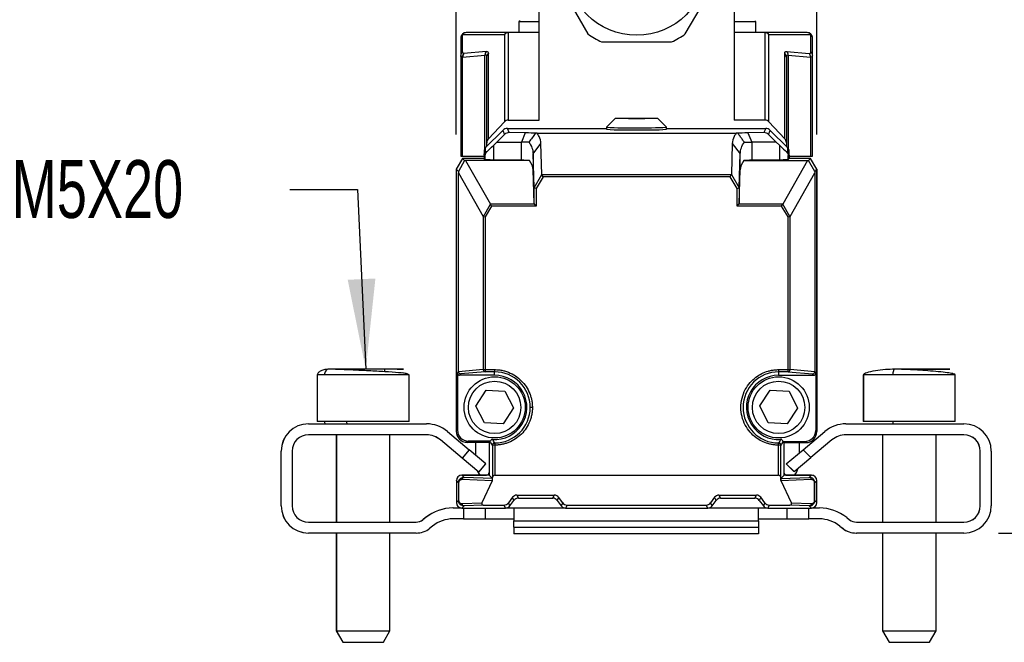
# Model space of a CAD drawing. Header units: millimetres. Extents: x 16 to 683, y 16 to 524.
# Tile 8 of 11: x 535 to 625, y 239 to 296. Entities that reach past the tile are written whole.
import ezdxf

# ---------------------------------------------------------------- set-up
doc = ezdxf.new("R2010")
doc.units = ezdxf.units.MM
doc.header["$LTSCALE"] = 2.5
doc.layers.add('DIMENSIONS', color=140, linetype='Continuous', lineweight=25)
doc.styles.add('SLDTEXTSTYLE0', font='TXT', dxfattribs={"width": 0.7})
doc.dimstyles.new('SLDDIMSTYLE2', dxfattribs={"dimtxt": 5.39502, "dimasz": 8.255, "dimexe": 0, "dimexo": 0.0625, "dimgap": 1.348755, "dimtad": 0, "dimtih": 1, "dimtoh": 1, "dimrnd": 1e-09, "dimzin": 4, "dimdsep": 46, "dimtxsty": 'SLDTEXTSTYLE0', "dimsah": 1, "dimcen": 0.09, "dimadec": 0, "dimazin": 1, "dimtfac": 1, "dimtmove": 0, "dimatfit": 0, "dimfxl": 0, "dimfrac": 2, "dimtolj": 1, "dimtzin": 12, "dimarcsym": 0})
doc.dimstyles.new('SLDDIMSTYLE3', dxfattribs={"dimtxt": 5.39502, "dimasz": 8.255, "dimexe": 0, "dimexo": 0.0625, "dimgap": 1.348755, "dimtad": 0, "dimtih": 1, "dimtoh": 1, "dimrnd": 1e-09, "dimzin": 4, "dimdsep": 46, "dimtxsty": 'SLDTEXTSTYLE0', "dimsah": 1, "dimcen": 0.09, "dimadec": 0, "dimazin": 1, "dimtfac": 1, "dimtofl": 0, "dimtmove": 0, "dimatfit": 3, "dimfxl": 0, "dimfrac": 2, "dimtolj": 1, "dimtzin": 12, "dimarcsym": 0})

# ---------------------------------------------------------------- blocks, each defined once
blk = doc.blocks.new('_D_7')
at = {"layer": 'DIMENSIONS'}
for p, q in [((594.853, 301.219), (645.39, 301.219)), ((637.452, 301.219), (637.452, 287.83)), ((629.437, 278.048), (627.625, 278.048)), ((627.625, 278.048), (627.625, 269.473)), ((645.468, 278.048), (647.28, 278.048)), ((647.28, 278.048), (647.28, 269.473)), ((627.625, 269.473), (629.437, 269.473)), ((647.28, 269.473), (645.468, 269.473)), ((637.452, 249.249), (637.452, 268.265)), ((624.819, 249.249), (645.39, 249.249))]:
    blk.add_line(p, q, dxfattribs=at)
for points in [[(637.452, 301.219), (636.182, 292.964), (638.722, 292.964)], [(637.452, 249.249), (638.722, 257.504), (636.182, 257.504)]]:
    blk.add_solid(points, dxfattribs=at)
at = {"layer": 'DIMENSIONS', "char_height": 5.2917, "attachment_point": 1, "style": 'SLDTEXTSTYLE0'}
for s, insert in [('52.0', (629.437, 286.077)), ('2.05', (629.437, 276.295))]:
    blk.add_mtext(s, dxfattribs=dict(at, insert=insert))
blk = doc.blocks.new('_D_8')
at = {"layer": 'DIMENSIONS'}
for p, q in [((598.701, 309.2), (672.081, 309.2)), ((664.144, 309.2), (664.144, 287.83)), ((656.128, 278.048), (654.316, 278.048)), ((654.316, 278.048), (654.316, 269.473)), ((672.16, 278.048), (673.971, 278.048)), ((673.971, 278.048), (673.971, 269.473)), ((654.316, 269.473), (656.128, 269.473)), ((673.971, 269.473), (672.16, 269.473)), ((664.144, 249.249), (664.144, 268.265)), ((624.819, 249.249), (672.081, 249.249))]:
    blk.add_line(p, q, dxfattribs=at)
for points in [[(664.144, 309.2), (662.874, 300.945), (665.414, 300.945)], [(664.144, 249.249), (665.414, 257.504), (662.874, 257.504)]]:
    blk.add_solid(points, dxfattribs=at)
at = {"layer": 'DIMENSIONS', "char_height": 5.2917, "attachment_point": 1, "style": 'SLDTEXTSTYLE0'}
for s, insert in [('60.0', (656.128, 286.077)), ('2.36', (656.128, 276.295))]:
    blk.add_mtext(s, dxfattribs=dict(at, insert=insert))
blk = doc.blocks.new('_D_9')
at = {"layer": 'DIMENSIONS'}
for p, q in [((575.174, 285.724), (575.174, 332.054)), ((608.179, 285.724), (608.179, 332.054)), ((575.174, 324.117), (559.299, 324.117)), ((583.404, 324.117), (581.592, 324.117)), ((581.592, 324.117), (581.592, 315.542)), ((599.436, 324.117), (601.248, 324.117)), ((601.248, 324.117), (601.248, 315.542)), ((608.179, 324.117), (624.054, 324.117)), ((581.592, 315.542), (583.404, 315.542)), ((601.248, 315.542), (599.436, 315.542))]:
    blk.add_line(p, q, dxfattribs=at)
for points in [[(575.174, 324.117), (566.919, 325.387), (566.919, 322.847)], [(608.179, 324.117), (616.434, 322.847), (616.434, 325.387)]]:
    blk.add_solid(points, dxfattribs=at)
at = {"layer": 'DIMENSIONS', "char_height": 5.2917, "attachment_point": 1, "style": 'SLDTEXTSTYLE0'}
for s, insert in [('33.0', (583.404, 332.146)), ('1.30', (583.404, 322.364))]:
    blk.add_mtext(s, dxfattribs=dict(at, insert=insert))

msp = doc.modelspace()

# ---------------------------------------------------------------- linework, layer by layer
for p, q in [((582.75, 287.049), (582.75, 301.041)), ((584.012, 300.497), (587.219, 294.941)), ((596.136, 294.941), (599.344, 300.497)), ((600.605, 301.041), (600.605, 287.049)), ((581.008, 296.144), (580.906, 296.063)), ((580.906, 296.063), (580.906, 295.069)), ((582.75, 296.063), (580.906, 296.063)), ((602.606, 296.063), (600.605, 296.063)), ((602.606, 296.063), (602.515, 296.135)), ((602.606, 295.069), (602.606, 296.063)), ((575.726, 293.298), (575.726, 294.903)), ((575.726, 294.903), (579.573, 294.903)), ((579.954, 295.069), (576.079, 295.069)), ((579.573, 294.903), (579.573, 286.894)), ((579.926, 295.068), (579.926, 287.049)), ((582.75, 295.069), (579.954, 295.069)), ((603.405, 295.069), (600.605, 295.069)), ((607.279, 295.069), (603.405, 295.069)), ((603.432, 295.068), (603.432, 287.049)), ((603.786, 286.894), (603.786, 294.903)), ((603.786, 294.903), (607.633, 294.903)), ((607.633, 293.298), (607.633, 294.903)), ((575.579, 294.569), (575.579, 292.964)), ((588.47, 294.219), (594.885, 294.219)), ((607.779, 292.964), (607.779, 294.569)), ((575.579, 292.964), (575.579, 283.769)), ((575.753, 292.828), (577.796, 293.011)), ((575.87, 293.163), (575.849, 293.162)), ((577.913, 293.345), (575.87, 293.163)), ((577.796, 284.461), (577.796, 293.011)), ((578.116, 285.353), (578.116, 293.155)), ((605.243, 285.353), (605.243, 293.155)), ((605.445, 293.345), (607.488, 293.163)), ((605.563, 293.011), (607.606, 292.828)), ((605.563, 293.011), (605.563, 284.451)), ((607.779, 283.769), (607.779, 292.964)), ((575.753, 283.769), (575.753, 292.828)), ((577.969, 284.979), (577.969, 292.821)), ((605.389, 292.821), (605.389, 284.979)), ((607.606, 292.828), (607.606, 283.769)), ((578.116, 285.353), (579.573, 286.894)), ((579.926, 287.049), (582.75, 287.049)), ((589.727, 287.211), (588.927, 286.412)), ((594.426, 286.412), (593.626, 287.211)), ((603.432, 287.049), (600.605, 287.049)), ((603.786, 286.894), (605.243, 285.353)), ((577.858, 284.537), (579.435, 286.114)), ((578.89, 285.045), (579.589, 285.741)), ((579.435, 286.114), (579.589, 285.741)), ((580.016, 285.911), (579.859, 286.29)), ((579.859, 286.29), (588.927, 286.29)), ((581.489, 285.883), (580.016, 285.911)), ((581.489, 285.883), (581.134, 285.045)), ((582.577, 285.852), (600.787, 285.852)), ((588.927, 286.411), (588.927, 286.211)), ((594.427, 286.211), (594.427, 286.411)), ((594.427, 286.29), (603.494, 286.29)), ((603.338, 285.911), (601.875, 285.883)), ((601.875, 285.883), (602.23, 285.045)), ((603.494, 286.29), (603.338, 285.911)), ((603.764, 285.741), (603.919, 286.114)), ((604.464, 285.045), (603.764, 285.741)), ((603.919, 286.114), (605.495, 284.537)), ((577.969, 284.649), (577.969, 284.979)), ((578.89, 285.045), (578.594, 284.758)), ((578.89, 285.045), (581.134, 285.045)), ((581.821, 285.045), (581.134, 285.045)), ((581.134, 283.381), (581.134, 285.045)), ((582.196, 283.97), (582.921, 284.903)), ((583.01, 282.061), (582.921, 284.903)), ((600.442, 284.903), (600.353, 282.061)), ((600.442, 284.903), (601.167, 283.97)), ((602.23, 285.045), (602.23, 283.381)), ((604.464, 285.045), (602.23, 285.045)), ((604.464, 285.045), (604.759, 284.758)), ((605.389, 284.979), (605.389, 284.643)), ((577.712, 284.184), (577.712, 283.838)), ((577.858, 284.192), (577.858, 284.537)), ((577.96, 284.15), (577.858, 284.192)), ((578.594, 283.429), (578.594, 284.758)), ((582.293, 280.872), (582.196, 283.97)), ((582.196, 283.97), (582.196, 282.506)), ((601.071, 280.872), (601.167, 283.97)), ((601.167, 282.506), (601.167, 283.97)), ((604.759, 284.758), (604.759, 283.429)), ((605.495, 284.192), (605.393, 284.149)), ((605.495, 284.537), (605.495, 284.192)), ((605.642, 283.838), (605.642, 284.184)), ((575.751, 283.549), (575.174, 282.549)), ((575.937, 283.364), (575.359, 282.364)), ((575.579, 283.769), (575.753, 283.769)), ((575.751, 283.549), (575.937, 283.364)), ((577.712, 283.549), (575.751, 283.549)), ((575.753, 283.769), (577.712, 283.769)), ((576.025, 283.361), (575.937, 283.364)), ((576.025, 283.361), (578.309, 279.358)), ((581.864, 283.361), (576.025, 283.361)), ((577.712, 283.838), (577.797, 283.803)), ((577.712, 283.838), (577.712, 283.549)), ((577.797, 283.464), (577.712, 283.549)), ((577.797, 283.803), (577.797, 283.464)), ((581.134, 283.381), (578.594, 283.429)), ((601.499, 283.361), (607.329, 283.361)), ((604.759, 283.429), (602.23, 283.381)), ((607.329, 283.361), (605.054, 279.358)), ((605.556, 283.803), (605.642, 283.838)), ((605.556, 283.463), (605.556, 283.803)), ((605.642, 283.549), (605.556, 283.463)), ((605.642, 283.838), (605.642, 283.549)), ((605.642, 283.769), (607.606, 283.769)), ((607.602, 283.549), (605.642, 283.549)), ((605.652, 283.549), (605.652, 283.769)), ((607.329, 283.361), (607.417, 283.364)), ((607.417, 283.364), (607.602, 283.549)), ((607.994, 282.364), (607.417, 283.364)), ((608.179, 282.549), (607.602, 283.549)), ((607.602, 283.549), (607.612, 283.549)), ((607.606, 283.769), (607.779, 283.769)), ((608.189, 282.549), (607.612, 283.549)), ((575.174, 282.549), (575.174, 258.564)), ((575.359, 282.364), (575.174, 282.549)), ((575.359, 282.364), (575.362, 282.228)), ((575.362, 282.228), (577.634, 278.245)), ((575.362, 264.025), (575.362, 282.228)), ((582.293, 279.411), (582.196, 282.506)), ((601.071, 279.411), (601.167, 282.506)), ((605.729, 278.245), (607.992, 282.228)), ((607.994, 282.364), (607.992, 282.228)), ((607.992, 282.228), (607.992, 264.025)), ((608.179, 282.549), (607.994, 282.364)), ((608.179, 258.529), (608.179, 282.549)), ((608.189, 282.549), (608.189, 258.564)), ((582.301, 280.854), (583.01, 282.061)), ((583.116, 281.864), (582.493, 280.802)), ((583.116, 281.864), (583.016, 282.038)), ((600.347, 282.038), (583.016, 282.038)), ((600.247, 281.864), (583.116, 281.864)), ((600.247, 281.864), (600.347, 282.038)), ((600.871, 280.802), (600.247, 281.864)), ((600.353, 282.061), (601.062, 280.854)), ((582.293, 279.411), (582.293, 280.872)), ((582.493, 280.802), (582.301, 280.854)), ((582.493, 280.802), (582.493, 279.184)), ((600.871, 280.802), (601.062, 280.854)), ((600.871, 279.184), (600.871, 280.802)), ((601.071, 280.872), (601.071, 279.411)), ((577.65, 278.232), (578.309, 279.358)), ((578.409, 279.184), (577.824, 278.185)), ((578.409, 279.184), (578.309, 279.358)), ((582.318, 279.358), (578.309, 279.358)), ((582.493, 279.184), (578.409, 279.184)), ((582.493, 279.184), (582.318, 279.358)), ((600.871, 279.184), (601.045, 279.358)), ((604.954, 279.184), (600.871, 279.184)), ((605.054, 279.358), (601.045, 279.358)), ((604.954, 279.184), (605.054, 279.358)), ((605.539, 278.185), (604.954, 279.184)), ((605.714, 278.232), (605.054, 279.358)), ((577.634, 278.245), (577.634, 264.211)), ((577.65, 278.232), (577.824, 278.185)), ((577.824, 278.185), (577.824, 264.211)), ((605.539, 278.185), (605.714, 278.232)), ((605.539, 264.211), (605.539, 278.185)), ((605.729, 264.211), (605.729, 278.245)), ((568.642, 264.022), (568.642, 264.249)), ((577.634, 264.211), (575.362, 264.025)), ((577.634, 264.211), (577.824, 264.211)), ((577.824, 264.211), (578.682, 264.211)), ((577.824, 264.211), (577.824, 264.011)), ((578.682, 264.211), (578.682, 264.011)), ((604.682, 264.211), (605.539, 264.211)), ((604.682, 264.211), (604.682, 264.011)), ((605.539, 264.011), (605.539, 264.211)), ((605.539, 264.211), (605.729, 264.211)), ((607.992, 264.025), (605.729, 264.211)), ((562.495, 263.813), (562.435, 263.749)), ((562.435, 263.749), (562.435, 259.449)), ((562.446, 263.749), (562.435, 263.749)), ((562.444, 263.749), (562.444, 259.449)), ((563.097, 263.749), (562.444, 263.749)), ((570.844, 263.749), (563.097, 263.749)), ((570.598, 263.849), (570.253, 263.907)), ((570.844, 263.749), (570.663, 263.823)), ((570.835, 263.749), (570.788, 263.772)), ((570.844, 259.449), (570.844, 263.749)), ((575.279, 263.902), (575.362, 264.025)), ((575.279, 263.902), (575.279, 258.669)), ((575.561, 263.826), (575.479, 263.702)), ((578.682, 263.702), (575.479, 263.702)), ((577.824, 264.011), (575.561, 263.826)), ((578.682, 264.011), (577.824, 264.011)), ((578.682, 263.702), (578.682, 264.011)), ((605.539, 264.011), (604.682, 264.011)), ((604.682, 264.011), (604.682, 263.702)), ((604.682, 263.702), (607.875, 263.702)), ((605.539, 264.011), (607.792, 263.826)), ((607.875, 263.702), (607.792, 263.826)), ((607.992, 264.025), (608.075, 263.902)), ((608.075, 263.902), (608.075, 258.634)), ((612.435, 263.749), (612.435, 259.449)), ((612.444, 263.749), (612.435, 263.749)), ((612.444, 263.749), (612.444, 259.449)), ((615.128, 263.749), (612.444, 263.749)), ((620.844, 263.749), (615.128, 263.749)), ((620.844, 259.449), (620.844, 263.749)), ((576.954, 260.878), (577.892, 262.334)), ((577.892, 262.334), (579.622, 262.249)), ((602.955, 260.891), (603.904, 262.34)), ((603.904, 262.34), (605.633, 262.242)), ((579.622, 262.249), (580.414, 260.708)), ((605.633, 262.242), (606.413, 260.695)), ((577.745, 259.337), (576.954, 260.878)), ((580.414, 260.708), (579.475, 259.252)), ((603.734, 259.344), (602.955, 260.891)), ((606.413, 260.695), (605.464, 259.246)), ((561.644, 259.249), (572.442, 259.249)), ((562.444, 259.449), (562.435, 259.449)), ((563.097, 259.449), (562.444, 259.449)), ((563.451, 259.449), (563.097, 259.449)), ((570.844, 259.449), (563.451, 259.449)), ((579.475, 259.252), (577.745, 259.337)), ((605.464, 259.246), (603.734, 259.344)), ((610.846, 259.249), (621.644, 259.249)), ((612.444, 259.449), (612.435, 259.449)), ((615.128, 259.449), (612.444, 259.449)), ((620.844, 259.449), (615.128, 259.449)), ((572.442, 258.249), (561.644, 258.249)), ((564.185, 258.249), (564.185, 250.249)), ((564.194, 258.249), (564.194, 250.249)), ((569.094, 250.249), (569.094, 258.249)), ((574.37, 258.547), (576.356, 256.881)), ((575.174, 258.564), (575.279, 258.669)), ((606.912, 256.872), (608.908, 258.547)), ((606.921, 256.872), (608.917, 258.547)), ((608.075, 258.634), (608.179, 258.529)), ((621.644, 258.249), (610.846, 258.249)), ((614.185, 258.249), (614.185, 250.249)), ((614.194, 258.249), (614.194, 250.249)), ((619.094, 250.249), (619.094, 258.249)), ((575.704, 256.115), (573.718, 257.781)), ((575.713, 256.115), (573.727, 257.781)), ((576.278, 257.669), (576.174, 257.564)), ((576.174, 257.564), (578.179, 257.564)), ((578.179, 257.549), (576.179, 257.549)), ((578.179, 257.529), (576.184, 257.529)), ((578.292, 257.669), (576.278, 257.669)), ((576.956, 256.377), (576.956, 257.529)), ((578.262, 257.647), (578.179, 257.564)), ((578.179, 257.564), (578.179, 254.544)), ((578.69, 257.298), (578.49, 257.298)), ((578.49, 257.298), (578.49, 254.348)), ((578.69, 257.298), (578.69, 254.544)), ((604.674, 254.544), (604.674, 257.298)), ((604.874, 257.298), (604.674, 257.298)), ((604.874, 254.348), (604.874, 257.298)), ((605.079, 257.634), (607.075, 257.634)), ((605.185, 257.529), (605.088, 257.626)), ((605.185, 254.544), (605.185, 257.529)), ((605.185, 257.529), (607.18, 257.529)), ((606.556, 257.529), (606.556, 256.574)), ((607.18, 257.529), (607.075, 257.634)), ((609.56, 257.781), (607.631, 256.162)), ((559.135, 251.749), (559.135, 256.749)), ((559.144, 251.749), (559.144, 256.749)), ((560.144, 256.749), (560.144, 251.749)), ((575.708, 256.12), (575.704, 256.115)), ((577.236, 254.829), (575.704, 256.115)), ((576.356, 256.881), (575.713, 256.115)), ((577.245, 254.829), (575.713, 256.115)), ((577.888, 255.596), (576.356, 256.881)), ((605.374, 255.582), (606.912, 256.872)), ((605.383, 255.582), (606.921, 256.872)), ((606.093, 254.872), (607.631, 256.162)), ((606.916, 256.868), (606.912, 256.872)), ((607.631, 256.162), (606.921, 256.872)), ((623.135, 251.749), (623.135, 256.749)), ((623.144, 251.749), (623.144, 256.749)), ((624.144, 256.749), (624.144, 251.749)), ((577.245, 254.829), (577.888, 255.596)), ((605.374, 255.582), (606.084, 254.872)), ((605.383, 255.582), (606.093, 254.872)), ((575.679, 254.549), (577.929, 254.549)), ((575.679, 254.544), (575.879, 254.344)), ((578.179, 254.544), (575.679, 254.544)), ((578.476, 254.247), (575.879, 254.344)), ((577.236, 254.829), (577.24, 254.834)), ((578.179, 254.544), (578.476, 254.247)), ((578.485, 254.077), (578.49, 254.348)), ((578.69, 254.544), (604.674, 254.544)), ((604.879, 254.077), (604.874, 254.348)), ((604.887, 254.247), (605.185, 254.544)), ((604.887, 254.247), (607.484, 254.344)), ((607.685, 254.544), (605.185, 254.544)), ((605.425, 254.549), (607.675, 254.549)), ((607.484, 254.344), (607.685, 254.544)), ((575.179, 254.044), (575.179, 254.049)), ((575.368, 253.856), (575.179, 254.044)), ((575.179, 254.044), (575.179, 252.044)), ((575.386, 253.856), (575.368, 253.856)), ((575.368, 253.856), (575.368, 252.233)), ((575.386, 253.856), (575.386, 252.233)), ((578.464, 254.04), (575.698, 254.144)), ((578.464, 254.04), (577.519, 252.013)), ((607.665, 254.144), (604.899, 254.04)), ((605.845, 252.013), (604.899, 254.04)), ((607.977, 252.233), (607.977, 253.856)), ((607.996, 253.856), (607.977, 253.856)), ((607.996, 253.856), (608.185, 254.044)), ((607.996, 252.233), (607.996, 253.856)), ((608.185, 252.044), (608.185, 254.044)), ((580.314, 252.523), (579.944, 252.014)), ((580.454, 252.244), (580.314, 252.523)), ((580.713, 252.727), (584.145, 252.727)), ((580.713, 252.727), (580.854, 252.444)), ((580.854, 252.444), (584.004, 252.444)), ((584.004, 252.444), (584.145, 252.727)), ((584.543, 252.523), (584.404, 252.244)), ((584.914, 252.014), (584.543, 252.523)), ((598.82, 252.523), (598.45, 252.014)), ((598.96, 252.244), (598.82, 252.523)), ((599.218, 252.727), (602.651, 252.727)), ((599.218, 252.727), (599.36, 252.444)), ((599.36, 252.444), (602.51, 252.444)), ((602.51, 252.444), (602.651, 252.727)), ((603.049, 252.523), (602.91, 252.244)), ((603.42, 252.014), (603.049, 252.523)), ((574.871, 251.549), (575.609, 251.549)), ((575.368, 252.233), (575.179, 252.044)), ((575.879, 251.745), (575.679, 251.544)), ((575.679, 251.544), (579.679, 251.544)), ((575.698, 251.945), (577.519, 252.013)), ((575.844, 251.544), (575.844, 250.549)), ((577.644, 251.811), (575.879, 251.745)), ((577.644, 251.811), (579.546, 251.811)), ((577.844, 250.549), (577.844, 251.544)), ((579.679, 251.544), (579.546, 251.811)), ((579.749, 251.549), (580.289, 251.549)), ((580.079, 251.744), (579.944, 252.014)), ((580.079, 251.744), (580.454, 252.244)), ((580.289, 251.549), (585.109, 251.549)), ((584.404, 252.244), (584.779, 251.744)), ((584.914, 252.014), (584.779, 251.744)), ((585.312, 251.811), (585.179, 251.544)), ((585.179, 251.544), (598.185, 251.544)), ((585.312, 251.811), (598.051, 251.811)), ((598.185, 251.544), (598.051, 251.811)), ((598.254, 251.549), (602.999, 251.549)), ((598.585, 251.744), (598.45, 252.014)), ((598.585, 251.744), (598.96, 252.244)), ((602.91, 252.244), (603.285, 251.744)), ((602.999, 251.549), (603.615, 251.549)), ((603.42, 252.014), (603.285, 251.744)), ((603.818, 251.811), (603.685, 251.544)), ((603.685, 251.544), (607.685, 251.544)), ((603.818, 251.811), (605.72, 251.811)), ((605.444, 251.544), (605.444, 250.549)), ((607.484, 251.745), (605.72, 251.811)), ((605.845, 252.013), (607.665, 251.945)), ((607.444, 250.549), (607.444, 251.544)), ((607.685, 251.544), (607.484, 251.745)), ((607.755, 251.549), (608.416, 251.549)), ((607.977, 252.233), (607.996, 252.233)), ((608.185, 252.044), (607.996, 252.233)), ((572.363, 250.673), (572.108, 250.468)), ((572.372, 250.673), (572.117, 250.468)), ((580.444, 251.485), (580.444, 250.378)), ((602.844, 250.378), (602.844, 251.485)), ((610.915, 250.673), (611.171, 250.468)), ((561.644, 250.249), (571.492, 250.249)), ((572.997, 249.892), (572.742, 249.687)), ((575.844, 250.549), (574.871, 250.549)), ((575.844, 250.549), (577.844, 250.549)), ((577.844, 250.549), (580.39, 250.549)), ((580.435, 250.549), (580.435, 250.378)), ((580.435, 249.792), (580.435, 250.378)), ((580.435, 250.378), (580.444, 250.378)), ((580.435, 249.792), (580.444, 249.792)), ((580.435, 249.792), (580.435, 249.182)), ((580.444, 250.378), (602.844, 250.378)), ((580.444, 249.792), (580.444, 250.378)), ((580.444, 249.792), (602.844, 249.792)), ((580.444, 249.792), (580.444, 249.182)), ((602.844, 250.378), (602.844, 249.792)), ((602.844, 249.792), (602.844, 249.182)), ((602.897, 250.549), (605.444, 250.549)), ((605.444, 250.549), (607.444, 250.549)), ((608.416, 250.549), (607.444, 250.549)), ((610.281, 249.892), (610.537, 249.687)), ((610.291, 249.892), (610.546, 249.687)), ((611.795, 250.249), (621.644, 250.249)), ((571.492, 249.249), (561.644, 249.249)), ((564.185, 249.249), (564.185, 240.288)), ((564.194, 249.249), (564.194, 240.288)), ((569.094, 240.288), (569.094, 249.249)), ((580.444, 249.182), (580.435, 249.182)), ((602.844, 249.182), (580.444, 249.182)), ((621.644, 249.249), (611.795, 249.249)), ((614.185, 249.249), (614.185, 240.288)), ((614.194, 249.249), (614.194, 240.288)), ((619.094, 240.288), (619.094, 249.249)), ((564.185, 240.288), (564.785, 239.249)), ((564.185, 240.288), (564.194, 240.288)), ((564.194, 240.288), (564.794, 239.249)), ((564.194, 240.288), (564.575, 240.288)), ((564.575, 240.288), (569.094, 240.288)), ((568.494, 239.249), (569.094, 240.288)), ((614.185, 240.288), (614.785, 239.249)), ((614.185, 240.288), (614.194, 240.288)), ((614.194, 240.288), (614.794, 239.249)), ((614.194, 240.288), (615.76, 240.288)), ((615.76, 240.288), (619.094, 240.288)), ((618.494, 239.249), (619.094, 240.288)), ((564.785, 239.249), (564.794, 239.249)), ((564.794, 239.249), (568.494, 239.249)), ((614.785, 239.249), (614.794, 239.249)), ((614.794, 239.249), (618.494, 239.249))]:
    msp.add_line(p, q)
at = {"flags": 128}
for points in [[(591.677, 287.177), (590.93, 287.179), (590.298, 287.187), (589.875, 287.198), (589.727, 287.211), (589.875, 287.224), (590.298, 287.235), (590.93, 287.242), (591.677, 287.245), (592.423, 287.242), (593.056, 287.235), (593.478, 287.224), (593.627, 287.211), (593.478, 287.198), (593.056, 287.187), (592.423, 287.179), (591.677, 287.177)], [(601.542, 285.045), (601.61, 285.045), (601.684, 285.045), (601.763, 285.045), (601.846, 285.045), (601.935, 285.045), (602.029, 285.045), (602.127, 285.045), (602.23, 285.045)], [(577.371, 254.544), (577.293, 254.652), (577.152, 254.9)]]:
    msp.add_lwpolyline(points, dxfattribs=at)
for centre, radius in [((591.678, 301.219), 6.4), ((578.682, 260.754), 2.8), ((604.682, 260.754), 2.8), ((578.682, 260.754), 2.4), ((604.682, 260.754), 2.4)]:
    msp.add_circle(centre, radius)
for centre, radius, start, end in [((576.079, 294.569), 0.5, 90, 180), ((576.04, 294.567), 0.46, 132.98511, 179.69824), ((576.082, 294.604), 0.466, 90.32163, 139.90718), ((591.678, 301.219), 7.7, 234.61998, 245.38002), ((591.678, 301.219), 7.7, 294.61998, 305.38002), ((607.277, 294.604), 0.466, 40.09283, 89.67837), ((607.279, 294.569), 0.5, 360, 90), ((607.319, 294.567), 0.46, 0.30176, 47.01489), ((576.04, 292.962), 0.46, 132.98511, 179.69824), ((576.242, 292.829), 0.515, 139.75015, 180.18951), ((576.265, 292.836), 0.512, 140.40355, 180.85338), ((607.093, 292.836), 0.512, 359.14661, 39.5965), ((607.319, 292.962), 0.46, 0.30176, 47.01489), ((590.81, 315.531), 29.181, 266.29897, 271.70133), ((590.928, 322.088), 35.933, 266.80681, 271.1935), ((592.425, 322.288), 35.933, 268.8065, 273.19319), ((592.543, 315.331), 29.181, 268.29867, 273.70103), ((577.831, 264.208), 0.197, 179.18398, 268.05147), ((605.532, 264.208), 0.197, 271.93447, 0.80723), ((578.682, 260.754), 2.948, 266.38995, 90), ((578.682, 260.754), 3.257, 0, 90), ((604.682, 260.754), 3.257, 90, 269.86949), ((604.682, 260.754), 2.948, 90, 273.61004), ((578.682, 260.754), 3.257, 270.13051, 360), ((561.635, 256.749), 2.5, 90, 180), ((561.644, 256.749), 2.5, 90, 180), ((572.442, 256.249), 3, 50, 90), ((610.837, 256.249), 3, 90, 130), ((610.846, 256.249), 3, 90, 130), ((621.644, 256.749), 2.5, 0, 90), ((561.644, 256.749), 1.5, 90, 180), ((572.433, 256.249), 2, 50, 90), ((572.442, 256.249), 2, 50, 90), ((576.179, 258.549), 1, 197.75738, 270), ((610.846, 256.249), 2, 90, 130), ((621.635, 256.749), 1.5, 0, 90), ((621.644, 256.749), 1.5, 0, 90), ((604.556, 255.763), 2, 322.44956, 343.66228), ((575.679, 254.049), 0.5, 90, 180), ((577.929, 254.799), 0.25, 270, 0), ((578.69, 254.344), 0.2, 90, 179), ((604.674, 254.344), 0.2, 1, 90), ((605.425, 254.799), 0.25, 195.5349, 270), ((607.675, 254.049), 0.5, 61.42664, 90), ((561.635, 251.749), 2.5, 180, 270), ((561.644, 251.749), 2.5, 180, 270), ((561.644, 251.749), 1.5, 180, 270), ((574.862, 247.549), 4, 90, 128.65981), ((574.871, 247.549), 4, 90, 128.65981), ((608.416, 247.549), 4, 51.34019, 90), ((621.635, 251.749), 1.5, 270, 0), ((621.644, 251.749), 1.5, 270, 0), ((621.644, 251.749), 2.5, 270, 0), ((571.483, 251.249), 1, 270, 308.65981), ((571.492, 251.249), 1, 270, 308.65981), ((571.492, 251.249), 2, 270, 308.65981), ((574.871, 247.549), 3, 90, 128.65981), ((608.407, 247.549), 3, 51.34019, 90), ((608.416, 247.549), 3, 51.34019, 90), ((611.786, 251.249), 2, 231.34019, 270), ((611.795, 251.249), 2, 231.34019, 270), ((611.795, 251.249), 1, 231.34019, 270)]:
    msp.add_arc(centre, radius, start, end)
for centre, major_axis, ratio, start_param, end_param in [((579.926, 294.569), (0.363, 0.363), 0.948223, 0.811968, 1.597367), ((580.426, 294.569), (0.687, -0.414), 0.409296, 2.544788, 2.597928), ((602.932, 294.569), (0.687, 0.414), 0.409296, 0.543664, 0.596805), ((603.432, 294.569), (0.363, -0.363), 0.948223, 1.544226, 2.329624), ((579.926, 286.52), (0, 0.529), 0.945473, 0, 0.785398), ((603.432, 286.52), (0, 0.529), 0.945473, 5.497787, 6.283185), ((579.859, 285.689), (0.23, -0.554), 0.999822, 2.748957, 3.534229), ((580.02, 285.302), (-0.369, 0.492), 0.973899, 5.633129, 6.418401), ((578.197, 285.83), (4.453, 0), 0.017456, 0.327107, 0.738838), ((605.167, 285.83), (4.453, 0), 0.017456, 2.402757, 2.814477), ((603.334, 285.302), (0.369, 0.492), 0.973899, 6.147969, 6.933241), ((603.494, 285.689), (-0.23, -0.554), 0.999822, 2.748957, 3.534229), ((578.469, 284.979), (0, -0.529), 0.945473, 3.926991, 4.712389), ((604.889, 284.979), (0, 0.529), 0.945473, 4.712389, 5.497787), ((580.797, 287.011), (3, 3.001), 0.012341, 3.460399, 3.875511), ((602.556, 287.011), (-3, 3.001), 0.012341, 2.407674, 2.822786), ((580.797, 283.464), (3, 0), 0.017455, 3.159046, 3.887855), ((578.197, 283.334), (4, 0), 0.017455, 0.410826, 0.746263), ((578.197, 282.467), (4, 0), 0.560082, 0.017453, 0.410826), ((605.167, 282.467), (4, 0), 0.560082, 2.730766, 3.124139), ((605.167, 283.334), (4, 0), 0.017455, 2.39533, 2.730766), ((602.556, 283.464), (3, 0), 0.017455, 5.536923, 6.265732), ((582.493, 281.214), (0.193, 0.359), 0.141843, 2.901375, 3.174524), ((600.871, 281.214), (-0.193, 0.359), 0.141843, 3.108661, 3.38181), ((582.493, 279.413), (0.2, 0), 0.560082, 3.159046, 3.652144), ((600.871, 279.413), (0.2, 0), 0.560082, 5.772634, 6.265732), ((577.824, 278.638), (0.178, 0.405), 0.226194, 2.975247, 3.175512), ((575.479, 263.902), (0.111, 0.166), 0.999505, 2.158969, 3.729308), ((575.561, 264.025), (-0.102, 0.172), 0.995092, 1.042422, 2.607129), ((607.792, 264.025), (0.102, 0.172), 0.995112, 3.676224, 5.240953), ((607.875, 263.902), (-0.111, 0.166), 0.999505, 2.553877, 4.124217), ((576.174, 258.564), (0.707, 0.707), 0.999695, 2.356347, 3.926839), ((576.279, 258.669), (0.707, 0.707), 0.999695, 2.356347, 3.926839), ((607.075, 258.634), (-0.707, 0.707), 0.999695, 2.356347, 3.926839), ((607.179, 258.529), (-0.707, 0.707), 0.999695, 2.356347, 3.926839), ((575.679, 254.044), (0.354, -0.354), 0.999695, 2.356347, 3.926839), ((578.476, 254.047), (0, 0.2), 0.042849, 4.862611, 6.240232), ((604.887, 254.047), (0, 0.2), 0.042849, 0.042953, 1.420574), ((607.684, 254.044), (-0.354, -0.354), 0.999695, 2.356347, 3.926839), ((578.684, 254.039), (0.222, 0.136), 0.641559, 2.187349, 2.373149), ((604.679, 254.039), (0.222, -0.136), 0.641559, 0.768444, 0.954244), ((580.717, 252.218), (-0.119, 0.495), 0.980338, 6.051476, 6.978619), ((580.854, 251.944), (-0.224, 0.447), 0.99981, 5.819614, 6.746757), ((584.004, 251.944), (0.224, 0.447), 0.99981, 5.819614, 6.746757), ((584.141, 252.218), (0.119, 0.495), 0.980338, 5.587752, 6.514895), ((599.223, 252.218), (-0.119, 0.495), 0.980338, 6.051476, 6.978619), ((599.36, 251.944), (-0.224, 0.447), 0.99981, 5.819614, 6.746757), ((602.51, 251.944), (0.224, 0.447), 0.99981, 5.819614, 6.746757), ((602.646, 252.218), (0.119, 0.495), 0.980338, 5.587752, 6.514895), ((575.679, 252.044), (0.354, 0.354), 0.999695, 2.356347, 3.926839), ((577.74, 252.014), (0.222, 0.147), 0.632157, 2.33924, 3.902661), ((579.541, 252.32), (-0.119, 0.495), 0.980338, 2.909883, 3.837026), ((579.679, 252.044), (-0.224, 0.447), 0.99981, 2.678021, 3.605164), ((585.179, 252.044), (0.224, 0.447), 0.99981, 2.678021, 3.605164), ((585.317, 252.32), (0.119, 0.495), 0.980338, 2.446159, 3.373302), ((598.047, 252.32), (-0.119, 0.495), 0.980338, 2.909883, 3.837026), ((598.185, 252.044), (-0.224, 0.447), 0.99981, 2.678021, 3.605164), ((603.685, 252.044), (0.224, 0.447), 0.99981, 2.678021, 3.605164), ((603.822, 252.32), (0.119, 0.495), 0.980338, 2.446159, 3.373302), ((605.623, 252.014), (0.222, -0.147), 0.632157, 5.522117, 7.085538), ((607.684, 252.044), (-0.354, 0.354), 0.999695, 2.356347, 3.926839)]:
    msp.add_ellipse(centre, major_axis=major_axis, ratio=ratio, start_param=start_param, end_param=end_param)
for points, knots in [([(575.727, 292.827), (575.714, 292.828), (575.687, 292.829), (575.654, 292.838), (575.627, 292.852), (575.606, 292.871), (575.591, 292.897), (575.581, 292.927), (575.58, 292.952), (575.579, 292.964)], [0, 0, 0, 0, 0.139953, 0.280483, 0.42183, 0.564229, 0.707909, 0.853093, 1, 1, 1, 1]), ([(577.969, 292.821), (577.969, 292.89), (577.955, 292.94), (577.926, 292.972), (577.897, 293.004), (577.853, 293.017), (577.796, 293.011)], [3.1147023, 3.1147023, 3.1147023, 3.1147023, 3.2855805, 3.2855805, 3.2855805, 3.4564587, 3.4564587, 3.4564587, 3.4564587]), ([(577.913, 293.345), (577.98, 293.351), (578.031, 293.338), (578.065, 293.306), (578.099, 293.274), (578.116, 293.224), (578.116, 293.155)], [3.1147023, 3.1147023, 3.1147023, 3.1147023, 3.2855805, 3.2855805, 3.2855805, 3.4564587, 3.4564587, 3.4564587, 3.4564587]), ([(605.243, 293.155), (605.244, 293.172), (605.245, 293.205), (605.255, 293.246), (605.27, 293.28), (605.292, 293.308), (605.321, 293.328), (605.356, 293.341), (605.397, 293.348), (605.429, 293.346), (605.445, 293.345)], [0, 0, 0, 0, 0.129818, 0.257324, 0.382964, 0.507207, 0.630537, 0.753446, 0.876434, 1, 1, 1, 1]), ([(605.389, 292.821), (605.389, 292.882), (605.377, 292.945), (605.351, 293.003), (605.338, 293.032), (605.322, 293.06), (605.304, 293.086), (605.286, 293.111), (605.265, 293.134), (605.243, 293.155)], [-0.000003, -0.000003, -0.000003, -0.000003, 0.503188, 0.503188, 0.503188, 0.754784, 0.754784, 0.754784, 1, 1, 1, 1]), ([(605.563, 293.011), (605.506, 293.017), (605.462, 293.004), (605.433, 292.972), (605.404, 292.94), (605.389, 292.89), (605.389, 292.821)], [3.1147023, 3.1147023, 3.1147023, 3.1147023, 3.2855805, 3.2855805, 3.2855805, 3.4564587, 3.4564587, 3.4564587, 3.4564587]), ([(607.488, 293.163), (607.502, 293.162), (607.528, 293.161), (607.56, 293.168), (607.587, 293.18), (607.607, 293.2), (607.622, 293.226), (607.631, 293.258), (607.632, 293.285), (607.633, 293.298)], [0, 0, 0, 0, 0.141159, 0.281657, 0.422237, 0.563644, 0.706608, 0.851835, 1, 1, 1, 1]), ([(582.921, 284.903), (582.915, 285.128), (582.856, 285.353), (582.701, 285.665), (582.643, 285.759), (582.577, 285.852)], [4.3277328, 4.3277328, 4.3277328, 4.3277328, 4.5823107, 4.5823107, 4.6949357, 4.6949357, 4.6949357, 4.6949357]), ([(600.787, 285.852), (600.72, 285.759), (600.663, 285.665), (600.507, 285.353), (600.449, 285.128), (600.442, 284.903)], [1.5882496, 1.5882496, 1.5882496, 1.5882496, 1.7008712, 1.7008712, 1.9554491, 1.9554491, 1.9554491, 1.9554491]), ([(601.542, 285.045), (601.477, 285.127), (601.412, 285.211), (601.349, 285.295), (601.281, 285.386), (601.213, 285.479), (601.147, 285.572), (601.08, 285.666), (601.015, 285.76), (600.95, 285.855)], [0.000000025, 0.000000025, 0.000000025, 0.000000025, 0.000326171, 0.000326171, 0.000326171, 0.000676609, 0.000676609, 0.000676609, 0.001027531, 0.001027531, 0.001027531, 0.001027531]), ([(577.96, 284.15), (577.907, 284.101), (577.868, 284.045), (577.815, 283.927), (577.8, 283.865), (577.797, 283.803)], [0, 0, 0, 0, 0.5, 0.5, 1, 1, 1, 1]), ([(605.393, 284.149), (605.446, 284.101), (605.485, 284.045), (605.538, 283.927), (605.553, 283.865), (605.556, 283.803)], [0, 0, 0, 0, 0.5, 0.5, 1, 1, 1, 1]), ([(583.016, 282.038), (583.015, 282.042), (583.011, 282.05), (583.01, 282.057), (583.01, 282.061)], [0, 0, 0, 0, 0.488646, 1, 1, 1, 1]), ([(600.353, 282.061), (600.353, 282.057), (600.352, 282.05), (600.349, 282.042), (600.347, 282.038)], [0, 0, 0, 0, 0.5113537, 1, 1, 1, 1]), ([(605.729, 278.245), (605.727, 278.242), (605.723, 278.236), (605.717, 278.233), (605.714, 278.232)], [0, 0, 0, 0, 0.516358, 1, 1, 1, 1]), ([(563.52, 264.249), (563.389, 264.242), (563.106, 264.226), (562.753, 264.102), (562.506, 263.937), (562.476, 263.834), (562.462, 263.786)], [0, 0, 0, 0, 0.215491, 0.464942, 0.748222, 1, 1, 1, 1]), ([(563.52, 264.249), (563.47, 264.249), (563.416, 264.238), (563.312, 264.19), (563.262, 264.152), (563.18, 264.054), (563.148, 263.995), (563.107, 263.872), (563.097, 263.808), (563.097, 263.749)], [0, 0, 0, 0, 0.25, 0.25, 0.5, 0.5, 0.75, 0.75, 1, 1, 1, 1]), ([(570.663, 263.823), (570.651, 263.829), (570.566, 263.869), (569.904, 263.935), (568.695, 264.023), (567.193, 264.101), (565.788, 264.166), (564.696, 264.213), (563.946, 264.243), (563.652, 264.247), (563.52, 264.249)], [0, 0, 0, 0, 0.027061, 0.189375, 0.36007, 0.52654, 0.677508, 0.806784, 0.913491, 1, 1, 1, 1]), ([(569.768, 264.249), (569.933, 264.249), (570.088, 264.249), (570.308, 264.249), (570.371, 264.249), (570.313, 264.249), (570.268, 264.249), (570.115, 264.249), (570.006, 264.249), (569.72, 264.249), (569.543, 264.249), (569.126, 264.249), (568.887, 264.249), (568.366, 264.249), (568.085, 264.249), (567.508, 264.249), (567.212, 264.249), (566.633, 264.249), (566.35, 264.249), (565.816, 264.249), (565.565, 264.249), (564.873, 264.249), (564.496, 264.249), (563.903, 264.249), (563.685, 264.249), (563.52, 264.249)], [0, 0, 0, 0, 0.125, 0.125, 0.25, 0.25, 0.3125, 0.3125, 0.375, 0.375, 0.4375, 0.4375, 0.5, 0.5, 0.5625, 0.5625, 0.625, 0.625, 0.6875, 0.6875, 0.75, 0.75, 0.875, 0.875, 1, 1, 1, 1]), ([(578.682, 264.211), (578.744, 264.21), (578.869, 264.208), (579.054, 264.193), (579.238, 264.168), (579.42, 264.133), (579.6, 264.089), (579.779, 264.034), (580.116, 263.911), (580.593, 263.665), (581.142, 263.215), (581.592, 262.666), (581.859, 262.148), (582.007, 261.72), (582.082, 261.403), (582.13, 261.081), (582.135, 260.863), (582.138, 260.754)], [0, 0, 0, 0, 0.034541, 0.068839, 0.102993, 0.137105, 0.171275, 0.205604, 0.24019, 0.370011, 0.500028, 0.629846, 0.759865, 0.820132, 0.879883, 0.939659, 1, 1, 1, 1]), ([(604.674, 257.298), (604.619, 257.298), (604.51, 257.3), (604.347, 257.312), (604.185, 257.332), (604.024, 257.359), (603.864, 257.394), (603.559, 257.476), (603.12, 257.648), (602.562, 257.996), (602.039, 258.483), (601.594, 259.132), (601.294, 259.908), (601.189, 260.758), (601.296, 261.608), (601.597, 262.384), (602.044, 263.031), (602.568, 263.517), (603.127, 263.863), (603.617, 264.055), (604.03, 264.154), (604.355, 264.202), (604.572, 264.208), (604.682, 264.211)], [0, 0, 0, 0, 0.015133, 0.030204, 0.045244, 0.06029, 0.075374, 0.09053, 0.14777, 0.205097, 0.271849, 0.344241, 0.420949, 0.500012, 0.579075, 0.655783, 0.728175, 0.794927, 0.852156, 0.909495, 0.939684, 0.969761, 1, 1, 1, 1]), ([(615.309, 264.249), (615.023, 264.241), (614.375, 264.223), (613.434, 264.095), (612.806, 263.957), (612.492, 263.837), (612.46, 263.779), (612.444, 263.749)], [0, 0, 0, 0, 0.177834, 0.402769, 0.678611, 0.83479, 1, 1, 1, 1]), ([(615.309, 264.249), (615.288, 264.249), (615.265, 264.238), (615.22, 264.19), (615.199, 264.152), (615.164, 264.054), (615.15, 263.995), (615.132, 263.872), (615.128, 263.808), (615.128, 263.749)], [0, 0, 0, 0, 0.25, 0.25, 0.5, 0.5, 0.75, 0.75, 1, 1, 1, 1]), ([(620.608, 263.849), (620.462, 263.877), (620.161, 263.935), (619.34, 264.021), (618.386, 264.101), (617.436, 264.166), (616.379, 264.228), (615.715, 264.241), (615.309, 264.249)], [0, 0, 0, 0, 0.172049, 0.353924, 0.521278, 0.669907, 0.798577, 1, 1, 1, 1]), ([(617.979, 264.249), (618.266, 264.249), (618.578, 264.249), (619.205, 264.249), (619.521, 264.249), (619.913, 264.249), (620.029, 264.249), (620.214, 264.249), (620.282, 264.249), (620.352, 264.249), (620.353, 264.249), (620.281, 264.249), (620.206, 264.249), (619.983, 264.249), (619.836, 264.249), (619.484, 264.249), (619.28, 264.249), (618.841, 264.249), (618.605, 264.249), (618.127, 264.249), (617.884, 264.249), (617.171, 264.249), (616.722, 264.249), (615.935, 264.249), (615.596, 264.249), (615.309, 264.249)], [0, 0, 0, 0, 0.125, 0.125, 0.25, 0.25, 0.3125, 0.3125, 0.375, 0.375, 0.4375, 0.4375, 0.5, 0.5, 0.5625, 0.5625, 0.625, 0.625, 0.6875, 0.6875, 0.75, 0.75, 0.875, 0.875, 1, 1, 1, 1]), ([(620.844, 263.749), (620.836, 263.779), (620.828, 263.812), (620.625, 263.846), (620.608, 263.849)], [0, 0, 0, 0, 0.916074, 1, 1, 1, 1]), ([(582.138, 260.754), (582.137, 260.692), (582.136, 260.567), (582.12, 260.382), (582.096, 260.198), (582.061, 260.016), (582.016, 259.837), (581.962, 259.658), (581.839, 259.321), (581.594, 258.845), (581.145, 258.296), (580.598, 257.847), (580.081, 257.579), (579.653, 257.431), (579.337, 257.355), (579.015, 257.307), (578.799, 257.301), (578.69, 257.298)], [0, 0, 0, 0, 0.034555, 0.068865, 0.103028, 0.137144, 0.171315, 0.205641, 0.240221, 0.370075, 0.500029, 0.629883, 0.759836, 0.820128, 0.879893, 0.939671, 1, 1, 1, 1]), ([(582.138, 260.754), (582.092, 260.754), (582.038, 260.754), (581.96, 260.754), (581.94, 260.754), (581.938, 260.754)], [0, 0, 0, 0, 0.5, 0.5, 1, 1, 1, 1]), ([(563.097, 259.449), (563.097, 259.402), (563.114, 259.347), (563.18, 259.269), (563.227, 259.249), (563.266, 259.249)], [0, 0, 0, 0, 0.5, 0.5, 1, 1, 1, 1]), ([(565.119, 259.449), (565.119, 259.402), (565.126, 259.347), (565.155, 259.269), (565.174, 259.249), (565.191, 259.249)], [0, 0, 0, 0, 0.5, 0.5, 1, 1, 1, 1]), ([(615.128, 259.449), (615.128, 259.402), (615.135, 259.347), (615.164, 259.269), (615.184, 259.249), (615.201, 259.249)], [0, 0, 0, 0, 0.5, 0.5, 1, 1, 1, 1]), ([(578.496, 257.812), (578.451, 257.815), (578.406, 257.803), (578.332, 257.751), (578.304, 257.713), (578.292, 257.669)], [0, 0, 0, 0, 0.5, 0.5, 1, 1, 1, 1]), ([(578.689, 257.497), (578.653, 257.555), (578.617, 257.613), (578.581, 257.671), (578.553, 257.718), (578.524, 257.765), (578.496, 257.812)], [0, 0, 0, 0, 0.00656933, 0.00656933, 0.00656933, 0.01181125, 0.01181125, 0.01181125, 0.01181125]), ([(604.867, 257.812), (604.837, 257.761), (604.806, 257.711), (604.776, 257.661), (604.742, 257.606), (604.708, 257.551), (604.674, 257.497)], [0, 0, 0, 0, 0.00563324, 0.00563324, 0.00563324, 0.01181125, 0.01181125, 0.01181125, 0.01181125]), ([(605.079, 257.634), (605.073, 257.685), (605.048, 257.733), (604.97, 257.798), (604.919, 257.815), (604.867, 257.812)], [0, 0, 0, 0, 0.5, 0.5, 1, 1, 1, 1]), ([(578.262, 257.647), (578.264, 257.649), (578.266, 257.652), (578.269, 257.654), (578.275, 257.659), (578.283, 257.664), (578.292, 257.669)], [0, 0, 0, 0, 0.000387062, 0.000387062, 0.000387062, 0.001250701, 0.001250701, 0.001250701, 0.001250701]), ([(578.49, 257.298), (578.451, 257.356), (578.375, 257.471), (578.299, 257.589), (578.262, 257.647)], [0, 0, 0, 0, 0.51333, 1, 1, 1, 1]), ([(578.49, 257.298), (578.49, 257.321), (578.494, 257.347), (578.504, 257.371), (578.514, 257.396), (578.529, 257.42), (578.549, 257.439), (578.568, 257.459), (578.592, 257.474), (578.617, 257.484), (578.629, 257.489), (578.642, 257.492), (578.654, 257.494), (578.666, 257.496), (578.678, 257.497), (578.689, 257.497)], [-0.000009, -0.000009, -0.000009, -0.000009, 0.251491, 0.251491, 0.251491, 0.502991, 0.502991, 0.502991, 0.754491, 0.754491, 0.754491, 0.880241, 0.880241, 0.880241, 1, 1, 1, 1]), ([(578.689, 257.497), (578.689, 257.496), (578.689, 257.476), (578.689, 257.398), (578.689, 257.344), (578.69, 257.298)], [0, 0, 0, 0, 0.5, 0.5, 1, 1, 1, 1]), ([(604.674, 257.298), (604.674, 257.344), (604.674, 257.398), (604.674, 257.476), (604.674, 257.496), (604.674, 257.497)], [0, 0, 0, 0, 0.5, 0.5, 1, 1, 1, 1]), ([(604.674, 257.497), (604.686, 257.497), (604.697, 257.496), (604.709, 257.494), (604.721, 257.492), (604.734, 257.489), (604.746, 257.484), (604.771, 257.474), (604.795, 257.459), (604.815, 257.439), (604.834, 257.42), (604.85, 257.396), (604.86, 257.371), (604.869, 257.347), (604.874, 257.321), (604.874, 257.298)], [0, 0, 0, 0, 0.119759, 0.119759, 0.119759, 0.245509, 0.245509, 0.245509, 0.497009, 0.497009, 0.497009, 0.748509, 0.748509, 0.748509, 1.000009, 1.000009, 1.000009, 1.000009]), ([(605.088, 257.626), (605.053, 257.572), (604.982, 257.46), (604.91, 257.353), (604.874, 257.298)], [0, 0, 0, 0, 0.4875254, 1, 1, 1, 1]), ([(605.088, 257.626), (605.086, 257.628), (605.083, 257.63), (605.081, 257.633), (605.08, 257.633), (605.079, 257.634), (605.079, 257.634)], [0, 0, 0, 0, 0.000387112, 0.000387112, 0.000387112, 0.0004727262, 0.0004727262, 0.0004727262, 0.0004727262]), ([(575.368, 253.856), (575.368, 253.873), (575.369, 253.91), (575.379, 253.964), (575.394, 254.017), (575.416, 254.069), (575.444, 254.118), (575.478, 254.165), (575.526, 254.217), (575.595, 254.27), (575.678, 254.311), (575.775, 254.34), (575.841, 254.342), (575.879, 254.344)], [0, 0, 0, 0, 0.050345, 0.102527, 0.157548, 0.216265, 0.279384, 0.347474, 0.42099, 0.546091, 0.696064, 0.823316, 1, 1, 1, 1]), ([(575.879, 254.344), (575.832, 254.343), (575.785, 254.322), (575.718, 254.248), (575.698, 254.196), (575.698, 254.144)], [0, 0, 0, 0, 0.5, 0.5, 1, 1, 1, 1]), ([(607.996, 253.856), (607.996, 253.921), (607.982, 253.986), (607.956, 254.046), (607.931, 254.106), (607.893, 254.16), (607.846, 254.206), (607.799, 254.251), (607.742, 254.286), (607.68, 254.31), (607.618, 254.333), (607.551, 254.345), (607.484, 254.344)], [3.133824, 3.133824, 3.133824, 3.133824, 3.526447, 3.526447, 3.526447, 3.91907, 3.91907, 3.91907, 4.311692, 4.311692, 4.311692, 4.704315, 4.704315, 4.704315, 4.704315]), ([(607.665, 254.144), (607.665, 254.196), (607.645, 254.248), (607.578, 254.322), (607.531, 254.343), (607.484, 254.344)], [0, 0, 0, 0, 0.5, 0.5, 1, 1, 1, 1]), ([(575.698, 254.144), (575.685, 254.144), (575.658, 254.144), (575.618, 254.138), (575.575, 254.125), (575.528, 254.104), (575.481, 254.07), (575.44, 254.026), (575.41, 253.974), (575.39, 253.917), (575.387, 253.875), (575.386, 253.856)], [0, 0, 0, 0, 0.11206, 0.222672, 0.332185, 0.482464, 0.619594, 0.745813, 0.852765, 0.931095, 1, 1, 1, 1]), ([(607.977, 253.856), (607.977, 253.865), (607.976, 253.884), (607.972, 253.913), (607.965, 253.94), (607.951, 253.979), (607.924, 254.024), (607.885, 254.068), (607.836, 254.104), (607.782, 254.128), (607.724, 254.143), (607.685, 254.144), (607.665, 254.144)], [0, 0, 0, 0, 0.033346, 0.067986, 0.105533, 0.147263, 0.248113, 0.374115, 0.513816, 0.675256, 0.833635, 1, 1, 1, 1]), ([(575.879, 251.745), (575.854, 251.745), (575.809, 251.746), (575.748, 251.758), (575.686, 251.776), (575.623, 251.804), (575.519, 251.871), (575.418, 251.985), (575.37, 252.146), (575.368, 252.216), (575.368, 252.233)], [0, 0, 0, 0, 0.115477, 0.210225, 0.284251, 0.406761, 0.512453, 0.804324, 0.950816, 1, 1, 1, 1]), ([(575.386, 252.233), (575.385, 252.233), (575.384, 252.233), (575.382, 252.233), (575.381, 252.233), (575.38, 252.233), (575.379, 252.233), (575.376, 252.233), (575.374, 252.233), (575.373, 252.233), (575.371, 252.233), (575.37, 252.233), (575.369, 252.233), (575.368, 252.233), (575.368, 252.233), (575.368, 252.233)], [0, 0, 0, 0, 0.119178, 0.119178, 0.119178, 0.24501, 0.24501, 0.24501, 0.496674, 0.496674, 0.496674, 0.748337, 0.748337, 0.748337, 1.000001, 1.000001, 1.000001, 1.000001]), ([(575.386, 252.233), (575.387, 252.223), (575.387, 252.204), (575.392, 252.176), (575.399, 252.148), (575.413, 252.11), (575.439, 252.065), (575.479, 252.02), (575.528, 251.984), (575.581, 251.96), (575.639, 251.945), (575.678, 251.945), (575.698, 251.945)], [0, 0, 0, 0, 0.033346, 0.067986, 0.105533, 0.147263, 0.248113, 0.374115, 0.513816, 0.675256, 0.833635, 1, 1, 1, 1]), ([(575.698, 251.945), (575.698, 251.893), (575.718, 251.841), (575.785, 251.767), (575.832, 251.745), (575.879, 251.745)], [0, 0, 0, 0, 0.5, 0.5, 1, 1, 1, 1]), ([(580.289, 251.549), (580.34, 251.549), (580.379, 251.545), (580.431, 251.524), (580.444, 251.508), (580.444, 251.485)], [0, 0, 0, 0, 0.5, 0.5, 1, 1, 1, 1]), ([(602.844, 251.485), (602.844, 251.508), (602.857, 251.524), (602.908, 251.544), (602.947, 251.549), (602.999, 251.549)], [0, 0, 0, 0, 0.5, 0.5, 1, 1, 1, 1]), ([(607.484, 251.745), (607.551, 251.743), (607.618, 251.755), (607.68, 251.779), (607.742, 251.802), (607.799, 251.838), (607.846, 251.883), (607.893, 251.928), (607.931, 251.983), (607.956, 252.043), (607.982, 252.102), (607.996, 252.167), (607.996, 252.233)], [1.57887, 1.57887, 1.57887, 1.57887, 1.971493, 1.971493, 1.971493, 2.364116, 2.364116, 2.364116, 2.756739, 2.756739, 2.756739, 3.149362, 3.149362, 3.149362, 3.149362]), ([(607.665, 251.945), (607.665, 251.933), (607.664, 251.922), (607.663, 251.91), (607.66, 251.898), (607.657, 251.885), (607.653, 251.873), (607.644, 251.848), (607.63, 251.824), (607.613, 251.805), (607.595, 251.785), (607.573, 251.769), (607.551, 251.759), (607.529, 251.749), (607.506, 251.745), (607.484, 251.745)], [0, 0, 0, 0, 0.118899, 0.118899, 0.118899, 0.244772, 0.244772, 0.244772, 0.496519, 0.496519, 0.496519, 0.748265, 0.748265, 0.748265, 1.000012, 1.000012, 1.000012, 1.000012]), ([(607.665, 251.945), (607.679, 251.945), (607.705, 251.944), (607.745, 251.951), (607.789, 251.963), (607.835, 251.985), (607.883, 252.019), (607.923, 252.062), (607.953, 252.114), (607.973, 252.171), (607.976, 252.213), (607.977, 252.233)], [0, 0, 0, 0, 0.11206, 0.222672, 0.332185, 0.482464, 0.619594, 0.745813, 0.852765, 0.931095, 1, 1, 1, 1])]:
    msp.add_open_spline(points, degree=3, knots=knots)
for points in [[(575.726, 293.298), (575.726, 293.208), (575.767, 293.162), (575.849, 293.162)], [(577.913, 293.345), (577.837, 293.254), (577.795, 293.133), (577.796, 293.011)], [(577.969, 292.821), (577.969, 292.945), (578.023, 293.068), (578.116, 293.155)], [(605.563, 293.011), (605.564, 293.133), (605.521, 293.254), (605.445, 293.345)], [(607.779, 292.964), (607.779, 292.866), (607.72, 292.82), (607.606, 292.828)], [(575.753, 292.828), (575.744, 292.828), (575.735, 292.828), (575.727, 292.827)], [(582.414, 285.855), (582.223, 285.577), (582.028, 285.303), (581.821, 285.045)], [(582.577, 285.852), (582.524, 285.853), (582.47, 285.854), (582.414, 285.855)], [(600.95, 285.855), (600.894, 285.854), (600.839, 285.853), (600.787, 285.852)], [(581.821, 285.045), (582.062, 284.703), (582.186, 284.337), (582.196, 283.97)], [(601.167, 283.97), (601.177, 284.337), (601.301, 284.703), (601.542, 285.045)], [(577.858, 284.537), (577.766, 284.445), (577.712, 284.315), (577.712, 284.184)], [(577.712, 283.838), (577.712, 283.969), (577.766, 284.099), (577.858, 284.192)], [(605.642, 284.184), (605.642, 284.315), (605.588, 284.445), (605.495, 284.537)], [(605.642, 283.838), (605.642, 283.969), (605.588, 284.099), (605.495, 284.192)]]:
    msp.add_open_spline(points, degree=3)
at = {"layer": 'DIMENSIONS', "flags": 128}
msp.add_lwpolyline([(559.923, 280.711), (566.115, 280.711), (566.883, 264.249)], dxfattribs=at)
at = {"layer": 'DIMENSIONS'}
msp.add_solid([(566.883, 264.249), (567.767, 272.554), (565.23, 272.436)], dxfattribs=at)

# ---------------------------------------------------------------- texts
at = {"layer": 'DIMENSIONS', "insert": (534.473, 283.389), "char_height": 5.2917, "attachment_point": 1, "style": 'SLDTEXTSTYLE0'}
msp.add_mtext('M5X20', dxfattribs=at)

# ---------------------------------------------------------------- dimensions: what is measured, and where the dimension line sits
at = {"layer": 'DIMENSIONS'}
for base, p1, p2, angle, dimstyle, picture, middle in [((608.1795, 324.1169), (575.1739, 282.549), (608.1795, 282.549), 0, 'SLDDIMSTYLE2', '_D_9', (591.42, 324.1169)), ((664.144, 309.2), (621.644, 249.249), (595.526, 309.2), 90, 'SLDDIMSTYLE3', '_D_8', (664.144, 278.048)), ((637.452, 301.219), (621.644, 249.249), (591.678, 301.219), 90, 'SLDDIMSTYLE3', '_D_7', (637.452, 278.048))]:
    dim = msp.add_linear_dim(base=base, p1=p1, p2=p2, angle=angle, dimstyle=dimstyle, dxfattribs=at)
    dim.commit()
    dim.dimension.update_dxf_attribs({"geometry": picture, "text_midpoint": middle, "dimtype": 160})

doc.saveas('drawing.dxf')
